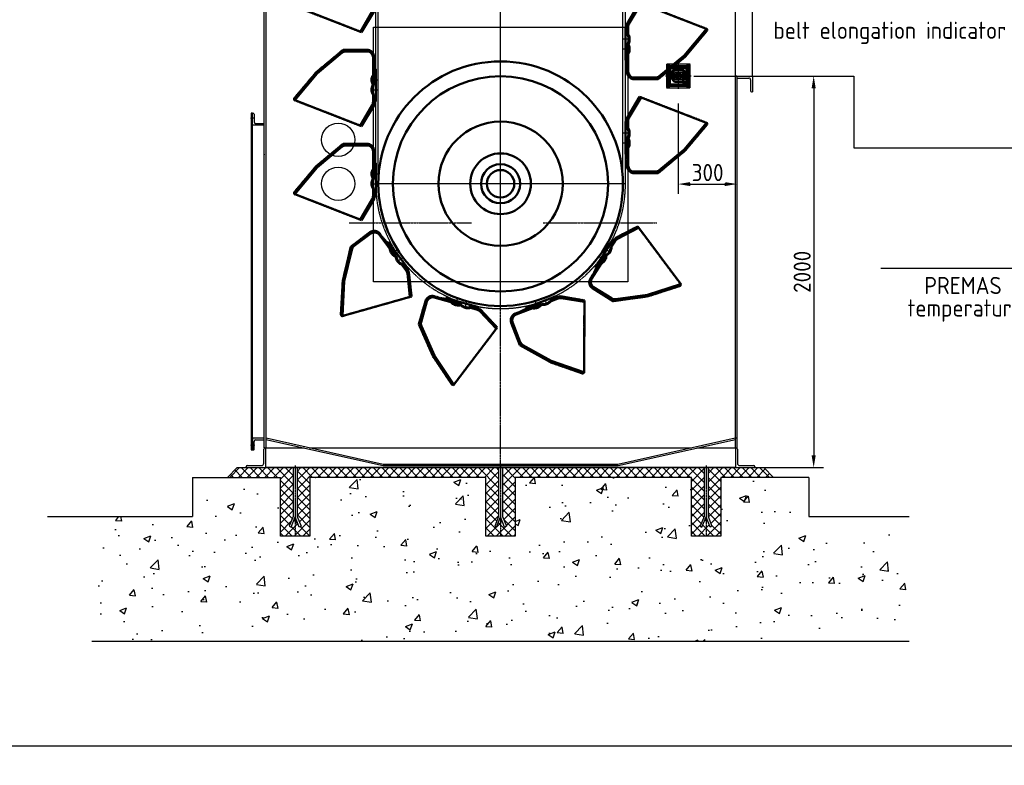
# Model space of a CAD drawing. Header units: millimetres. Extents: x -34725 to 178350, y -13707 to 126150.
# Tile 2 of 256: x -22915 to -17883, y -100 to 3709. Entities that reach past the tile are written whole.
import ezdxf
from ezdxf.enums import TextEntityAlignment as Align

# ---------------------------------------------------------------- set-up
doc = ezdxf.new("R2010")
doc.units = ezdxf.units.MM
for name, pattern in [('AM_ISO02W050', [7.5, 6, -1.5]), ('AM_ISO08W050', [18, 12, -1.5, 3, -1.5]), ('AM_ISO09W050', [22.5, 12, -1.5, 3, -1.5, 3, -1.5]), ('CENTER', [7, 4, -1, 1, -1]), ('GEN7', [13.75, 10, -1.25, 1.25, -1.25])]:
    doc.linetypes.add(name, pattern=pattern)
doc.layers.get('0').update_dxf_attribs({"linetype": 'CONTINUOUS'})
doc.layers.get('Defpoints').update_dxf_attribs({"linetype": 'CONTINUOUS'})
doc.layers.add('7', color=4, linetype='GEN7')
for name, color, linetype, lineweight in [('AM_0', 7, 'CONTINUOUS', 50), ('AM_11', 3, 'AM_ISO09W050', 25), ('AM_3', 6, 'AM_ISO02W050', 25), ('AM_4', 3, 'CONTINUOUS', 25), ('AM_5', 3, 'CONTINUOUS', 25), ('AM_7', 4, 'AM_ISO08W050', 25), ('P-AM_5', 3, 'CONTINUOUS', 25), ('P-AM_6', 2, 'CONTINUOUS', 35)]:
    doc.layers.add(name, color=color, linetype=linetype, lineweight=lineweight)
doc.layers.add('AM_VIEWS', color=1, linetype='CONTINUOUS', lineweight=25, plot=False)
doc.styles.get("Standard").update_dxf_attribs({"font": 'isocp.shx'})
doc.dimstyles.new('AM_ISO$0', dxfattribs={"dimtxt": 3.5, "dimasz": 2.5, "dimexe": 2, "dimexo": 1, "dimgap": 0.6, "dimtad": 1, "dimdsep": 46, "dimtxsty": 'Standard', "dimcen": 0, "dimclrd": 256, "dimclre": 256, "dimclrt": 2, "dimadec": 0, "dimazin": 2, "dimtp": 0.1, "dimtm": 0.1, "dimtfac": 0.71, "dimtmove": 0, "dimatfit": 3, "dimfxl": 1, "dimtfill": 1, "dimtfillclr": 256, "dimlwd": -1, "dimlwe": -1, "dimarcsym": 0})

# ---------------------------------------------------------------- blocks, each defined once
blk = doc.blocks.new('A$C1CC82B29')
at = {"layer": 'AM_0'}
for p, q in [((-50, -50), (-50, 50)), ((-50, 50), (50, 50)), ((-32, -16), (-32, 22)), ((-30, 20), (-20, 30)), ((-30, -16), (-30, 22)), ((-22, 32), (22, 32)), ((-22, 30), (22, 30)), ((20, 30), (30, 20)), ((30, 22), (30, -16)), ((32, 22), (32, -16)), ((50, 50), (50, -50)), ((50, -50), (-50, -50)), ((-32, -16), (-30, -16)), ((-30, -20), (-30, -16)), ((-20, -30), (-30, -20)), ((20, -30), (-20, -30)), ((30, -20), (20, -30)), ((30, -16), (30, -20)), ((32, -16), (30, -16))]:
    blk.add_line(p, q, dxfattribs=at)
at = {"layer": 'AM_0', "ltscale": 0.557743}
for p, q in [((42.5, 42.5), (-42.5, 42.5)), ((-42.5, 42.5), (-42.5, -42.5)), ((42.5, -42.5), (42.5, 42.5)), ((-42.5, -42.5), (42.5, -42.5))]:
    blk.add_line(p, q, dxfattribs=at)
at = {"layer": 'AM_0'}
for radius in [15, 5.72, 3.5]:
    blk.add_circle((0, 0), radius, dxfattribs=at)
for centre, radius, start, end in [((-22, 22), 10, 90, 180), ((-22, 22), 8, 90, 180), ((22, 22), 10, 0, 90), ((22, 22), 8, 0, 90)]:
    blk.add_arc(centre, radius, start, end, dxfattribs=at)
at = {"layer": 'AM_3'}
for p, q in [((-60, 60), (60, 60)), ((-60, -60), (-60, 60)), ((-56.5, 53.8), (-50, 57.5)), ((-56.5, 46.2), (-56.5, 53.8)), ((-50, 57.5), (-43.5, 53.8)), ((-43.5, 53.8), (-43.5, 46.2)), ((43.5, 53.8), (50, 57.5)), ((43.5, 46.2), (43.5, 53.8)), ((50, 57.5), (56.5, 53.8)), ((56.5, 53.8), (56.5, 46.2)), ((60, 60), (60, -60)), ((-50, 42.5), (-56.5, 46.2)), ((-43.5, 46.2), (-50, 42.5)), ((50, 42.5), (43.5, 46.2)), ((56.5, 46.2), (50, 42.5)), ((-56.5, -46.2), (-50, -42.5)), ((-56.5, -53.8), (-56.5, -46.2)), ((-50, -42.5), (-43.5, -46.2)), ((-43.5, -46.2), (-43.5, -53.8)), ((43.5, -46.2), (50, -42.5)), ((43.5, -53.8), (43.5, -46.2)), ((50, -42.5), (56.5, -46.2)), ((56.5, -46.2), (56.5, -53.8)), ((60, -60), (-60, -60)), ((-50, -57.5), (-56.5, -53.8)), ((-43.5, -53.8), (-50, -57.5)), ((50, -57.5), (43.5, -53.8)), ((56.5, -53.8), (50, -57.5))]:
    blk.add_line(p, q, dxfattribs=at)
at = {"layer": 'AM_3', "ltscale": 0.524934}
for p, q in [((20, 20), (-20, 20)), ((-20, 20), (-20, -20)), ((20, -20), (20, 20)), ((-20, -20), (20, -20))]:
    blk.add_line(p, q, dxfattribs=at)
at = {"layer": 'AM_3'}
for centre, radius in [((-50, 50), 8), ((-50, 50), 6.5), ((50, 50), 8), ((50, 50), 6.5), ((-50, -50), 8), ((-50, -50), 6.5), ((50, -50), 8), ((50, -50), 6.5)]:
    blk.add_circle(centre, radius, dxfattribs=at)
at = {"layer": 'AM_7'}
for p, q in [((-50, 39.7), (-50, 60.3)), ((0, 66), (0, -66)), ((50, 39.7), (50, 60.3)), ((-66, 0), (66, 0)), ((-39.7, 50), (-60.3, 50)), ((60.3, 50), (39.7, 50)), ((-39.7, -50), (-60.3, -50)), ((-50, -60.3), (-50, -39.7)), ((60.3, -50), (39.7, -50)), ((50, -60.3), (50, -39.7))]:
    blk.add_line(p, q, dxfattribs=at)
blk = doc.blocks.new('FUNV001')
at = {"color": 0}
blk.add_point((0, 0), dxfattribs=at)
blk = doc.blocks.new('GBEC_5')
at = {"color": 7, "linetype": 'CENTER'}
for p, q in [((-305.1, 89), (-167.1, 204)), ((-167.1, 204), (-44.1, 204)), ((-8.1, 168), (-8.1, 131.4)), ((-8.1, 131.4), (-7.8, 131.2)), ((-7.8, 130.9), (-5.9, 113.9)), ((0, 105.8), (0, -59.3)), ((-417.1, -44), (-305.1, 89)), ((-417.1, -52), (-417.1, -44)), ((-72.1, -186), (-417.1, -52)), ((-8.1, -78), (-72.1, -186)), ((-5.1, -64.5), (-8.1, -71.3)), ((-8.1, -71.3), (-8.1, -78)), ((-4.7, -63.6), (-5.1, -64.5)), ((-4, -62.5), (-4.7, -63.6)), ((-2.5, -60.9), (-4, -62.5)), ((-1.6, -60.2), (-2.5, -60.9)), ((0, -59.3), (-1.6, -60.2))]:
    blk.add_line(p, q, dxfattribs=at)
for p, q in [((-305.1, 89), (-167.1, 204)), ((-167.1, 204), (-44.1, 204)), ((-302.3, 86.2), (-175.1, 192)), ((-172.6, 189), (-299.5, 83.3)), ((-153.3, 200), (-44.1, 200)), ((-44.1, 196), (-153.3, 196)), ((-14.1, 26.6), (-14.1, 166)), ((-10.1, 166), (-10.1, 25.5)), ((-10.1, 132.8), (-7.8, 131.2)), ((-7.8, 131.2), (-5.9, 113.9)), ((0, 105.8), (0, -59.3)), ((-417.1, -44), (-305.1, 89)), ((-417, -50), (-302.3, 86.2)), ((-299.5, 83.3), (-413.9, -52.6)), ((-417.1, -52), (-417.1, -44)), ((-413.9, -52.6), (-417, -50)), ((-14.1, -63.9), (-14.1, -26.6)), ((-10.1, -25.5), (-10.1, -64.4)), ((-72.1, -186), (-417.1, -52)), ((-78.8, -181.6), (-18.1, -78.9)), ((-14.7, -81.4), (-75.4, -183.6)), ((-8.1, -78), (-72.1, -186)), ((-12, -80.1), (-14.5, -81)), ((-5.1, -64.5), (-12, -80.1)), ((-8.1, -71.3), (-8.1, -78)), ((-75.4, -183.6), (-78.8, -181.6))]:
    blk.add_line(p, q)
at = {"color": 7, "linetype": 'CENTER', "flags": 128}
blk.add_lwpolyline([(-5.9, 113.9), (-5.8, 112.9), (-5.5, 111.9), (-5.1, 110.9), (-4.6, 110), (-4, 109.1), (-3.4, 108.3), (-2.6, 107.5), (-1.8, 106.9), (-0.9, 106.3), (0, 105.8)], dxfattribs=at)
at = {"flags": 128}
for points in [[(-5.9, 113.9), (-5.8, 112.9), (-5.5, 111.9), (-5.1, 110.9), (-4.6, 110), (-4, 109.1), (-3.4, 108.3), (-2.6, 107.5), (-1.8, 106.9), (-0.9, 106.3), (0, 105.8)], [(-15, 25), (-17.4, 29.9), (-19.2, 34.9), (-20.5, 40.2), (-21.2, 45.5), (-21.4, 50.9), (-21.1, 56.3), (-20.1, 61.6), (-18.6, 66.8), (-16.6, 71.8), (-14.1, 76.6)], [(-14.1, -26.6), (-16.7, -21.6), (-18.8, -16.4), (-20.2, -11.1), (-21.1, -5.6), (-21.4, 0), (-21.1, 5.6), (-20.2, 11.1), (-18.8, 16.4), (-16.7, 21.6), (-14.1, 26.6)], [(-10.1, 25.5), (-12.7, 20.8), (-14.8, 15.8), (-16.3, 10.7), (-17.2, 5.4), (-17.5, 0), (-17.2, -5.4), (-16.3, -10.7), (-14.8, -15.8), (-12.7, -20.8), (-10.1, -25.5)], [(0, -59.3), (-0.7, -59.6), (-1.3, -60), (-1.9, -60.4), (-2.5, -60.9), (-3.1, -61.4), (-3.6, -62), (-4, -62.5), (-4.4, -63.2), (-4.8, -63.8), (-5.1, -64.5)]]:
    blk.add_lwpolyline(points, dxfattribs=at)
at = {"color": 7, "linetype": 'CENTER'}
blk.add_arc((-44.3, 167.8), 36.2, 0.3085, 89.6915, dxfattribs=at)
for centre, radius, start, end in [((-44.3, 167.8), 36.2, 0.3085, 89.6915), ((-153.8, 167.5), 32.5, 89.0267, 131.0199), ((-153.4, 166.5), 29.5, 89.6689, 130.3808), ((-44.2, 166), 34.1, 0.0822, 89.908), ((-44.8, 165.3), 30.7, 1.2459, 88.7503), ((-48.8, -62.7), 34.7, 332.1746, 357.9312), ((-42.1, -64.9), 32, 328.998, 0.9665)]:
    blk.add_arc(centre, radius, start, end)
at = {"layer": '7'}
for p, q in [((-21.4, 50), (11.8, 50)), ((-21.4, 0), (11.8, 0))]:
    blk.add_line(p, q, dxfattribs=at)
for p, rotation in [((-21.4, 50), 123.6147079), ((-21.4, 0), 236.3868408)]:
    blk.add_blockref('FUNV001', p, dxfattribs=dict(at, rotation=rotation))
blk = doc.blocks.new('VGUU_365615F')
at = {"layer": '7'}
for p, q in [((0, -2552), (0, 9752)), ((2552, 0), (-2552, 0))]:
    blk.add_line(p, q, dxfattribs=at)
at = {"layer": 'AM_0'}
for centre, radius in [((0, 0), 2500), ((-3, -3), 2200), ((0, 0), 1270), ((0, 0), 620), ((0, 0), 400), ((0, 0), 280)]:
    blk.add_circle(centre, radius, dxfattribs=at)
at = {"layer": 'AM_11'}
for p, q in [((-2552, 0), (-2552, 9752)), ((-2500, 0), (-2500, 9752)), ((2500, 0), (2500, 9752)), ((2552, 0), (2552, 9752))]:
    blk.add_line(p, q, dxfattribs=at)
blk.add_arc((0, 0), 2552, 180, 0, dxfattribs=at)
at = {"layer": 'AM_0'}
for p, xscale, yscale, zscale, rotation in [((2552, 8712), 4, 4, 4, 180), ((2552, 6792), 4, 4, 4, 180), ((2552, 4872), 4, 4, 4, 180), ((2552, 2952), 4, 4, 4, 180), ((2552, 1032), 4, 4, 4, 180), ((2164, -1352), 4, 4, 4, 148), ((-2038, -1536), 4, 4, 4, 37), ((-703, -2453), 3.999999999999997, 3.999999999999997, 3.999999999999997, 74), ((915, -2382), 4, 4, 4, 111)]:
    blk.add_blockref('GBEC_5', p, dxfattribs=dict(at, xscale=xscale, yscale=yscale, zscale=zscale, rotation=rotation))
at = {"layer": 'AM_0', "xscale": 4, "yscale": 4, "zscale": 4}
for p in [(-2552, 7680), (-2552, 5760), (-2552, 3840), (-2552, 1920), (-2552, 0)]:
    blk.add_blockref('GBEC_5', p, dxfattribs=at)
blk = doc.blocks.new('*D170')
at = {"layer": 'AM_5', "transparency": 16777216}
for p, q in [((-19249.3, 3330.5), (-19249.3, 2819.2)), ((-19549.3, 3280), (-19549.3, 2819.2)), ((-19486.8, 2869.2), (-19311.8, 2869.2))]:
    blk.add_line(p, q, dxfattribs=at)
for points in [[(-19486.8, 2879.6), (-19486.8, 2858.8), (-19549.3, 2869.2)], [(-19311.8, 2879.6), (-19311.8, 2858.8), (-19249.3, 2869.2)]]:
    blk.add_solid(points, dxfattribs=at)
at = {"layer": 'Defpoints', "color": 0, "transparency": 16777216}
for p in [(-19249.3, 3355.5), (-19549.3, 3305), (-19249.3, 2869.2)]:
    blk.add_point(p, dxfattribs=at)
at = {"layer": 'AM_5', "color": 2, "transparency": 16777216, "insert": (-19399.3, 2928), "char_height": 87.5, "attachment_point": 5, "bg_fill": 3, "box_fill_scale": 1.1, "bg_fill_color": 256, "bg_fill_true_color": 13158600, "bg_fill_transparency": 0}
blk.add_mtext('300', dxfattribs=at)
blk = doc.blocks.new('*D171')
at = {"layer": 'AM_5', "transparency": 16777216}
for p, q in [((-19458.3, 3421), (-18807.3, 3421)), ((-18857.3, 3358.5), (-18857.3, 1483.5)), ((-19132.3, 1421), (-18807.3, 1421))]:
    blk.add_line(p, q, dxfattribs=at)
for points in [[(-18867.7, 3358.5), (-18846.9, 3358.5), (-18857.3, 3421)], [(-18867.7, 1483.5), (-18846.9, 1483.5), (-18857.3, 1421)]]:
    blk.add_solid(points, dxfattribs=at)
at = {"layer": 'Defpoints', "color": 0, "transparency": 16777216}
for p in [(-19483.3, 3421), (-19157.3, 1421), (-18857.3, 1421)]:
    blk.add_point(p, dxfattribs=at)
at = {"layer": 'AM_5', "color": 2, "transparency": 16777216, "insert": (-18916.1, 2421), "char_height": 87.5, "attachment_point": 5, "rotation": 90, "bg_fill": 3, "box_fill_scale": 1.1, "bg_fill_color": 256, "bg_fill_true_color": 13158600, "bg_fill_transparency": 0}
blk.add_mtext('2000', dxfattribs=at)

msp = doc.modelspace()

# ---------------------------------------------------------------- hatches: boundary and pattern name
at = {"layer": 'AM_4'}
h = msp.add_hatch(dxfattribs=at)
h.set_pattern_fill('ANSI37', color=256, scale=10, style=0)
h.set_pattern_definition([(45, (-242185.213, -90150.685), (-22.4506403, 22.4506403), []), (135, (-242185.213, -90150.685), (-22.4506403, -22.4506403), [])])
h.paths.add_polyline_path([(-19332.32, 1370.999), (-19061.773, 1370.999), (-19111.773, 1420.999), (-19397.32, 1420.999), (-19397.32, 1170.999), (-19377.32, 1120.999), (-19386.605, 1117.284), (-19407.32, 1169.07), (-19407.32, 1070.999), (-19332.32, 1070.999)])
h.paths.add_polyline_path([(-19417.322, 1420.999), (-20447.319, 1420.999), (-20447.319, 1170.999), (-20427.319, 1120.999), (-20436.604, 1117.284), (-20457.319, 1169.07), (-20457.319, 1070.999), (-20382.319, 1070.999), (-20382.319, 1370.999), (-19482.32, 1370.999), (-19482.32, 1070.999), (-19407.32, 1070.999), (-19407.32, 1169.07), (-19407.32, 1169.071), (-19428.036, 1117.284), (-19437.32, 1120.999), (-19417.322, 1170.999)])
h.paths.add_polyline_path([(-20532.319, 1070.999), (-20457.319, 1070.999), (-20457.319, 1169.07), (-20457.32, 1169.071), (-20478.036, 1117.284), (-20487.319, 1120.999), (-20467.321, 1170.999), (-20467.321, 1420.999), (-21497.32, 1420.999), (-21497.32, 1170.999), (-21477.32, 1120.999), (-21486.605, 1117.284), (-21507.32, 1169.07), (-21507.32, 1070.999), (-21432.32, 1070.999), (-21432.32, 1370.999), (-20532.319, 1370.999)])
h.paths.add_polyline_path([(-21582.32, 1070.999), (-21507.32, 1070.999), (-21507.32, 1169.07), (-21507.32, 1169.071), (-21528.036, 1117.284), (-21537.32, 1120.999), (-21517.322, 1170.999), (-21517.322, 1420.999), (-21802.865, 1420.999), (-21852.865, 1370.999), (-21582.32, 1370.999)])
h = msp.add_hatch(dxfattribs=at)
h.set_pattern_fill('AR-CONC', color=256, scale=2, style=0)
h.set_pattern_definition([(50, (-242185.2, -90150.7), (364.36934, -31.87817), [38.1, -419.1]), (355, (-242185.2, -90150.7), (-70.48565, 382.1133), [30.48, -335.28]), (100.451, (-242154.85, -90153.34), (293.885, 350.2334), [32.38, -356.18]), (46.1842, (-242185.2, -90049.1), (542.1581, -84.08466), [57.15, -628.65]), (96.6356, (-242140.03, -90056.1), (474.8085, 494.8511), [48.57, -534.27]), (351.184, (-242185.2, -90049.1), (474.8092, 494.8502), [45.72, -502.92]), (21, (-242134.4, -90074.5), (303.22976, -204.53104), [38.1, -419.1]), (326, (-242134.4, -90074.5), (123.60406, 368.37593), [30.48, -335.28]), (71.4514, (-242109.14, -90091.53), (426.833, 163.8457), [32.38, -356.18]), (37.5, (-242185.21, -90150.69), (6.17721, 169.11008), [0, -331.216, 0, -340.36, 0, -336.55]), (7.5, (-242185.21, -90150.69), (133.63933, 200.36115), [0, -194.056, 0, -323.596, 0, -128.27]), (327.5, (-242298.5, -90150.69), (271.18119, -11.45749), [0, -127, 0, -396.24, 0, -525.78]), (317.5, (-242349.3, -90150.69), (296.25836, 50.85298), [0, -165.1, 0, -263.144, 0, -373.38])])
h.paths.add_polyline_path([(-18368.776, 1170.999), (-18882.32, 1170.999), (-18882.32, 1370.999), (-19332.32, 1370.999), (-19332.32, 1070.999), (-19482.32, 1070.999), (-19482.32, 1370.999), (-20382.319, 1370.999), (-20382.319, 1070.999), (-20532.319, 1070.999), (-20532.319, 1370.999), (-21432.32, 1370.999), (-21432.32, 1070.999), (-21582.32, 1070.999), (-21582.32, 1370.999), (-22032.318, 1370.999), (-22032.318, 1170.999), (-22545.862, 1170.999), (-22545.862, 534.831), (-18368.776, 534.831)])

# ---------------------------------------------------------------- linework, layer by layer
at = {"layer": '7'}
for p, q in [((-20457.319, 2781.395), (-20457.319, 4920.999)), ((-21717.555, 3205.822), (-21731.555, 3205.82)), ((-21230.64, 2671.036), (-20606.647, 2671.036)), ((-20239.594, 2671.036), (-19659.648, 2671.036)), ((-20457.319, 1420.999), (-20457.319, 2604.42)), ((-21717.322, 1535.823), (-21731.322, 1535.821)), ((-21507.32, 1430.999), (-21507.32, 1070.999)), ((-20457.319, 1430.999), (-20457.319, 1070.999)), ((-19407.32, 1430.999), (-19407.32, 1070.999))]:
    msp.add_line(p, q, dxfattribs=at)
at = {"layer": 'AM_4'}
for p, q in [((-21665.319, 1520.999), (-21665.319, 4840.999)), ((-21657.469, 4840.999), (-21657.319, 1520.999)), ((-19257.32, 1520.999), (-19257.32, 4840.999)), ((-19169.32, 3420.999), (-19169.32, 4220.999)), ((-21107.319, 2370.459), (-21107.319, 3670.459)), ((-21107.319, 3670.459), (-19807.32, 3670.459)), ((-19807.32, 3670.459), (-19807.32, 2370.459)), ((-19249.32, 3420.999), (-19257.32, 3420.999)), ((-19249.32, 3420.999), (-19249.32, 1570.999)), ((-19249.32, 3420.999), (-19249.32, 3415.999)), ((-19249.32, 3420.999), (-19169.32, 3420.999)), ((-19244.32, 3410.999), (-19189.32, 3410.999)), ((-19179.32, 3400.999), (-19179.32, 3345.999)), ((-19169.32, 3420.999), (-19169.32, 3340.999)), ((-19174.32, 3340.999), (-19169.32, 3340.999)), ((-21725.559, 3230.821), (-21731.559, 3230.82)), ((-21731.559, 3230.82), (-21731.319, 1510.821)), ((-21725.559, 3230.821), (-21721.557, 3230.822)), ((-21725.55, 3170.822), (-21725.559, 3230.821)), ((-21717.556, 3226.822), (-21717.551, 3186.822)), ((-21665.548, 3170.83), (-21725.55, 3170.822)), ((-21725.327, 1570.822), (-21725.55, 3170.822)), ((-21709.55, 3178.824), (-21669.552, 3178.829)), ((-19807.32, 2370.459), (-21107.319, 2370.459)), ((-21665.325, 1570.83), (-21725.327, 1570.822)), ((-21725.327, 1570.822), (-21725.319, 1510.822)), ((-21709.324, 1562.824), (-21669.326, 1562.83)), ((-21656.132, 1570.706), (-21657.444, 1564.823)), ((-21657.444, 1564.823), (-21057.379, 1430.999)), ((-21056.717, 1436.999), (-21656.132, 1570.706)), ((-19258.627, 1570.707), (-19857.949, 1436.999)), ((-19857.287, 1430.999), (-19257.32, 1564.851)), ((-19257.32, 1564.851), (-19258.627, 1570.707)), ((-19249.32, 1570.999), (-19257.32, 1570.999)), ((-19249.32, 1570.999), (-19249.32, 1520.999)), ((-21731.319, 1510.821), (-21725.319, 1510.822)), ((-21725.319, 1510.822), (-21721.317, 1510.822)), ((-21717.317, 1514.823), (-21717.323, 1554.823)), ((-21667.319, 1442.999), (-21667.319, 1514.999)), ((-21665.319, 1520.999), (-21460.935, 1520.999)), ((-21661.319, 1520.999), (-21657.319, 1520.999)), ((-21657.319, 1420.999), (-21657.319, 1520.999)), ((-21433.293, 1520.999), (-19481.435, 1520.999)), ((-19453.88, 1520.999), (-19249.32, 1520.999)), ((-19257.32, 1520.999), (-19253.32, 1520.999)), ((-19257.32, 1520.999), (-19257.32, 1420.999)), ((-19247.32, 1514.999), (-19247.32, 1442.999)), ((-21802.865, 1420.999), (-21852.865, 1370.999)), ((-21802.865, 1420.999), (-19111.773, 1420.999)), ((-21757.319, 1420.999), (-21757.319, 1424.999)), ((-21757.319, 1420.999), (-21657.319, 1420.999)), ((-21751.319, 1430.999), (-21679.319, 1430.999)), ((-19257.32, 1420.999), (-21657.319, 1420.999)), ((-19257.32, 1420.999), (-21657.319, 1420.999)), ((-21517.322, 1420.999), (-21517.322, 1170.999)), ((-21497.32, 1420.999), (-21497.32, 1170.999)), ((-21057.379, 1430.999), (-19857.287, 1430.999)), ((-19857.949, 1436.999), (-21056.717, 1436.999)), ((-20467.321, 1420.999), (-20467.321, 1170.999)), ((-20447.319, 1420.999), (-20447.319, 1170.999)), ((-19417.322, 1420.999), (-19417.322, 1170.999)), ((-19397.32, 1420.999), (-19397.32, 1170.999)), ((-19257.32, 1420.999), (-19157.32, 1420.999)), ((-19235.32, 1430.999), (-19163.32, 1430.999)), ((-19157.32, 1424.999), (-19157.32, 1420.999)), ((-19111.773, 1420.999), (-19061.773, 1370.999)), ((-22032.318, 1370.999), (-21582.32, 1370.999)), ((-22032.318, 1370.999), (-22032.318, 1170.999)), ((-21582.32, 1070.999), (-21582.32, 1370.999)), ((-21432.32, 1370.999), (-21432.32, 1070.999)), ((-20532.319, 1370.999), (-21432.32, 1370.999)), ((-20532.319, 1070.999), (-20532.319, 1370.999)), ((-19482.32, 1370.999), (-20382.319, 1370.999)), ((-20382.319, 1370.999), (-20382.319, 1070.999)), ((-19482.32, 1070.999), (-19482.32, 1370.999)), ((-19332.32, 1370.999), (-19332.32, 1070.999)), ((-18882.32, 1370.999), (-19332.32, 1370.999)), ((-18882.32, 1370.999), (-18882.32, 1170.999)), ((-22773.506, 1170.999), (-22032.318, 1170.999)), ((-21517.322, 1170.999), (-21537.32, 1120.999)), ((-21528.036, 1117.284), (-21507.32, 1169.071)), ((-21486.605, 1117.284), (-21507.32, 1169.071)), ((-21497.32, 1170.999), (-21477.32, 1120.999)), ((-20467.321, 1170.999), (-20487.319, 1120.999)), ((-20478.036, 1117.284), (-20457.32, 1169.071)), ((-20436.604, 1117.284), (-20457.32, 1169.071)), ((-20447.319, 1170.999), (-20427.319, 1120.999)), ((-19417.322, 1170.999), (-19437.32, 1120.999)), ((-19428.036, 1117.284), (-19407.32, 1169.071)), ((-19386.605, 1117.284), (-19407.32, 1169.071)), ((-19397.32, 1170.999), (-19377.32, 1120.999)), ((-18882.32, 1170.999), (-18368.776, 1170.999)), ((-21537.32, 1120.999), (-21528.036, 1117.284)), ((-21477.32, 1120.999), (-21486.605, 1117.284)), ((-20487.319, 1120.999), (-20478.036, 1117.284)), ((-20427.319, 1120.999), (-20436.604, 1117.284)), ((-19437.32, 1120.999), (-19428.036, 1117.284)), ((-19377.32, 1120.999), (-19386.605, 1117.284)), ((-21432.32, 1070.999), (-21582.32, 1070.999)), ((-20382.319, 1070.999), (-20532.319, 1070.999)), ((-19332.32, 1070.999), (-19482.32, 1070.999)), ((-22545.862, 534.831), (-18368.776, 534.831))]:
    msp.add_line(p, q, dxfattribs=at)
for centre in [(-21287.319, 3095.799), (-21287.319, 2870.999)]:
    msp.add_circle(centre, 85, dxfattribs=at)
for centre, radius, start, end in [((-22209.567, -4599.966), 9106.754, 79.125908, 79.125908), ((-19244.32, 3415.999), 5, 180, 270), ((-19189.32, 3400.999), 10, 0, 90), ((-19174.32, 3345.999), 5, 180, 270), ((-21721.427, 3226.952), 3.873, 358.089376, 91.924218), ((-21708.944, 3187.431), 8.628, 184.042631, 265.975452), ((-21708.792, 1554.293), 8.548, 93.57172, 176.445975), ((-21721.162, 1514.667), 3.848, 267.694985, 2.321016), ((-21661.319, 1514.999), 6, 90, 180), ((-19253.32, 1514.999), 6, 0, 90), ((-21751.319, 1424.999), 6, 90, 180), ((-21679.319, 1442.999), 12, 270, 0), ((-19235.32, 1442.999), 12, 180, 270), ((-19163.32, 1424.999), 6, 0, 90)]:
    msp.add_arc(centre, radius, start, end, dxfattribs=at)
for p in [(-21731.555, 3205.82), (-21717.555, 3205.822), (-21665.319, 3020.999), (-21731.322, 1535.821), (-21717.322, 1535.823)]:
    msp.add_point(p, dxfattribs=at)
at = {"layer": 'AM_7'}
for p, q in [((-19470.037, 3420.999), (-18652.341, 3420.999)), ((-18652.341, 3420.999), (-18652.341, 3054.742)), ((-18652.341, 3054.742), (-17673.963, 3054.742))]:
    msp.add_line(p, q, dxfattribs=at)
at = {"layer": 'AM_VIEWS'}
msp.add_lwpolyline([(-34725, 0), (-5000, 0), (-5000, 21025), (-34725, 21025)], close=True, dxfattribs=at)
at = {"layer": 'P-AM_5'}
msp.add_lwpolyline([(-19511.697, 3388.412, 15.625, 15.625, 1), (-19516.734, 3373.622, 15.625, 15.625, 1), (-19511.697, 3388.412, 0, 0, 0), (-18513.858, 2439.332, 0, 0, 0), (-18513.858, 2439.332, 0, 0, 0), (-18513.858, 2439.332, 0, 0, 0), (-18513.858, 2439.332, 0, 0, 0), (-18513.858, 2439.332, 0, 0, 0), (-18513.858, 2439.332, 0, 0, 0), (-18513.858, 2439.332, 0, 0, 0)], format="xyseb", dxfattribs=at)
msp.add_lwpolyline([(-18513.858, 2439.332), (-17324.958, 2439.332)], dxfattribs=at)

# ---------------------------------------------------------------- block references
at = {"xscale": 0.25, "yscale": 0.25, "zscale": 0.25}
msp.add_blockref('VGUU_365615F', (-20457.319, 2870.999), dxfattribs=at)
at = {"layer": 'AM_0', "xscale": -1}
msp.add_blockref('A$C1CC82B29', (-19549.32, 3420.999), dxfattribs=at)

# ---------------------------------------------------------------- texts
at = {"layer": 'P-AM_6'}
for s, p in [('belt elongation indicator', (-17873.14, 3610.972)), ('PREMAS 4.0 system', (-17328.624, 2307.315)), ('temperature indicator', (-17327.467, 2192.693))]:
    msp.add_text(s, height=87.5, dxfattribs=at).set_placement(p, align=Align.RIGHT)

# ---------------------------------------------------------------- next in the draw order: dimensions: what is measured, and where the dimension line sits
at = {"layer": 'AM_5'}
dim = msp.add_linear_dim(base=(-19249.32, 2869.224), p1=(-19549.32, 3304.999), p2=(-19249.32, 3355.455), dimstyle='AM_ISO$0', override={"dimscale": 25, "dimdec": 0}, dxfattribs=at)
dim.commit()
dim.dimension.update_dxf_attribs({"geometry": '*D170', "text_midpoint": (-19399.32, 2927.974)})

# ---------------------------------------------------------------- next in the draw order: dimensions: what is measured, and where the dimension line sits
dim = msp.add_linear_dim(base=(-18857.32, 1420.999), p1=(-19483.32, 3420.999), p2=(-19157.32, 1420.999), angle=90, dimstyle='AM_ISO$0', override={"dimscale": 25, "dimdec": 0}, dxfattribs=at)
dim.commit()
dim.dimension.update_dxf_attribs({"geometry": '*D171', "text_midpoint": (-18916.079, 2420.999)})

doc.saveas('drawing.dxf')
